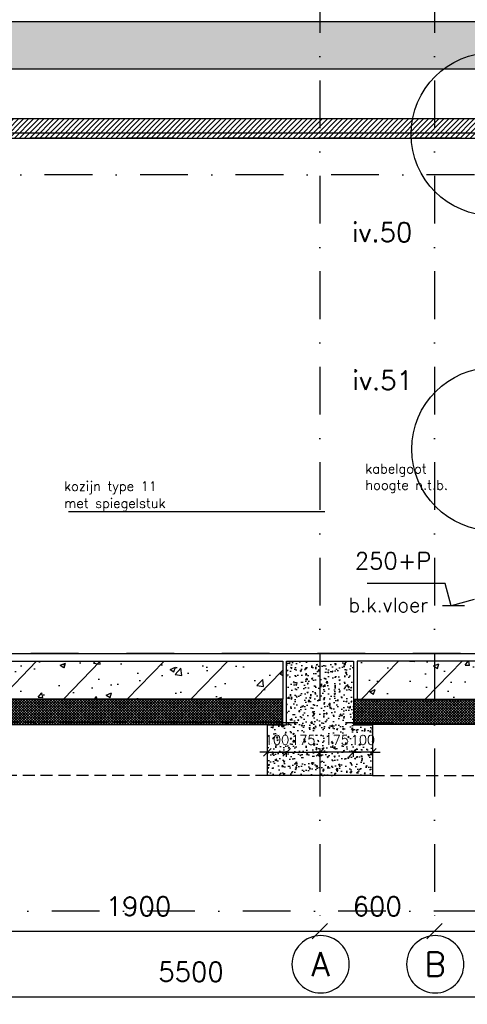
# Model space of a CAD drawing. Extents: x 98997 to 245130, y 18007 to 138999.
# Tile 15 of 58: x 108533 to 110876, y 90608 to 95766. Entities that reach past the tile are written whole.
import ezdxf
from ezdxf.enums import TextEntityAlignment as Align

# ---------------------------------------------------------------- set-up
doc = ezdxf.new("R2010")
doc.units = 0
doc.header["$LTSCALE"] = 20
doc.header["$MEASUREMENT"] = 0
doc.header["$PDSIZE"] = -1
for name, pattern in [('DASHDOT', [25, 12.5, -6.25, 0, -6.25]), ('DD1', [2.66667, 1.66667, -0.5, 0, -0.5]), ('HIDDEN2', [4.6875, 3.125, -1.5625])]:
    doc.linetypes.add(name, pattern=pattern)
doc.layers.get('0').update_dxf_attribs({"linetype": 'CONTINUOUS'})
doc.layers.get('DEFPOINTS').update_dxf_attribs({"linetype": 'CONTINUOUS'})
for name, color, linetype in [('_DETAILNUMMERS', 4, 'CONTINUOUS'), ('_DETAILNUMMERSTEKST', 4, 'CONTINUOUS'), ('A--01A1_ACEER', 1, 'CONTINUOUS'), ('A--A23--_F--3-', 9, 'CONTINUOUS'), ('A--L$7A3-_STRAMIEN', 3, 'CONTINUOUS'), ('A--L21--_F-23-', 4, 'CONTINUOUS'), ('A--L23--', 7, 'CONTINUOUS'), ('A--L23--_F--3-', 7, 'CONTINUOUS'), ('A--L28DC1_KONSTRUKTIES', 1, 'HIDDEN2'), ('A--L35-D2-_PLAFONDS', 2, 'CONTINUOUS'), ('A--L35D1_PLAFONDS', 1, 'CONTINUOUS'), ('A--M$1A-_F123-', 1, 'CONTINUOUS'), ('A--M01A1_MAATVOERING', 1, 'CONTINUOUS'), ('A--M01B1_HOOGTE_MAATV', 1, 'CONTINUOUS'), ('A--T$7A-_STRAMIEN', 2, 'CONTINUOUS'), ('A--T01A-25_TEKST', 2, 'CONTINUOUS'), ('A--T01B2_HOOGTE_MAATV', 2, 'CONTINUOUS'), ('A--T01B3_HOOGTE_MAATV', 3, 'CONTINUOUS'), ('STRAMIEN', 8, 'DD1')]:
    doc.layers.add(name, color=color, linetype=linetype)
doc.styles.add('ALFA-0_25', font='ROMANS')
doc.styles.add('HIEMSTRA', font='romans.shx')
doc.styles.add('HOOGTEXT', font='ROMANS.shx', dxfattribs={"height": 2.5})
doc.dimstyles.get("Standard").update_dxf_attribs({"dimscale": 40, "dimtxt": 2.5, "dimasz": 2, "dimexe": 0.3, "dimexo": 0.3, "dimgap": 2, "dimtad": 1, "dimdec": 0, "dimzin": 0, "dimdsep": 46, "dimtxsty": 'HIEMSTRA', "dimblk1": 'OBLIQUE', "dimblk2": 'OBLIQUE', "dimsah": 1, "dimcen": 0.09, "dimdle": 0.3, "dimclrd": 1, "dimclre": 1, "dimclrt": 3, "dimadec": 0, "dimazin": 0, "dimtfac": 1, "dimtdec": 4, "dimtix": 1, "dimtmove": 2, "dimatfit": 3, "dimldrblk": 'OBLIQUE', "dimfxl": 0, "dimtvp": 625, "dimtolj": 1, "dimtzin": 0, "dimarcsym": 0})

# ---------------------------------------------------------------- blocks, each defined once
blk = doc.blocks.new('_OBLIQUE')
at = {"color": 0, "linetype": 'ByBlock'}
blk.add_line((-0.5, -0.5), (0.5, 0.5), dxfattribs=at)
blk = doc.blocks.new('*D70')
at = {"color": 1, "linetype": 'ByBlock'}
for p, q in [((106679.7, 91109.5), (106679.7, 90635.6)), ((112179.7, 91109.5), (112179.7, 90635.6)), ((106667.7, 90647.6), (112191.7, 90647.6))]:
    blk.add_line(p, q, dxfattribs=at)
at = {"layer": 'DEFPOINTS', "color": 0, "linetype": 'ByBlock'}
for p in [(106679.7, 91121.5), (112179.7, 91121.5), (112179.7, 90647.6)]:
    blk.add_point(p, dxfattribs=at)
at = {"color": 1, "linetype": 'ByBlock', "xscale": 80, "yscale": 80, "zscale": 80, "rotation": 180}
blk.add_blockref('_OBLIQUE', (106679.7, 90647.6), dxfattribs=at)
at = {"color": 1, "linetype": 'ByBlock', "xscale": 80, "yscale": 80, "zscale": 80}
blk.add_blockref('_OBLIQUE', (112179.7, 90647.6), dxfattribs=at)
at = {"color": 3, "linetype": 'ByBlock', "insert": (109429.7, 90777.6), "char_height": 100, "attachment_point": 5, "style": 'HIEMSTRA'}
blk.add_mtext('\\A1;5500', dxfattribs=at)
blk = doc.blocks.new('*D73')
at = {"color": 1, "linetype": 'ByBlock'}
blk.add_line((108192.7, 90990.8), (110116.7, 90990.8), dxfattribs=at)
at = {"layer": 'DEFPOINTS', "color": 0, "linetype": 'ByBlock'}
for p in [(108204.7, 90990.8), (110104.7, 90990.8), (110104.7, 90990.8)]:
    blk.add_point(p, dxfattribs=at)
at = {"color": 1, "linetype": 'ByBlock', "xscale": 80, "yscale": 80, "zscale": 80, "rotation": 180}
blk.add_blockref('_OBLIQUE', (108204.7, 90990.8), dxfattribs=at)
at = {"color": 1, "linetype": 'ByBlock', "xscale": 80, "yscale": 80, "zscale": 80}
blk.add_blockref('_OBLIQUE', (110104.7, 90990.8), dxfattribs=at)
at = {"color": 3, "linetype": 'ByBlock', "insert": (109154.7, 91120.8), "char_height": 100, "attachment_point": 5, "style": 'HIEMSTRA'}
blk.add_mtext('\\A1;1900', dxfattribs=at)
blk = doc.blocks.new('*D74')
at = {"color": 1, "linetype": 'ByBlock'}
blk.add_line((110092.7, 90990.8), (110716.7, 90990.8), dxfattribs=at)
at = {"layer": 'DEFPOINTS', "color": 0, "linetype": 'ByBlock'}
for p in [(110104.7, 90990.8), (110704.7, 90990.8), (110704.7, 90990.8)]:
    blk.add_point(p, dxfattribs=at)
at = {"color": 1, "linetype": 'ByBlock', "xscale": 80, "yscale": 80, "zscale": 80, "rotation": 180}
blk.add_blockref('_OBLIQUE', (110104.7, 90990.8), dxfattribs=at)
at = {"color": 1, "linetype": 'ByBlock', "xscale": 80, "yscale": 80, "zscale": 80}
blk.add_blockref('_OBLIQUE', (110704.7, 90990.8), dxfattribs=at)
at = {"color": 3, "linetype": 'ByBlock', "insert": (110404.7, 91120.8), "char_height": 100, "attachment_point": 5, "style": 'HIEMSTRA'}
blk.add_mtext('\\A1;600', dxfattribs=at)
blk = doc.blocks.new('*D75')
at = {"color": 1, "linetype": 'ByBlock'}
blk.add_line((110692.7, 90990.8), (114727.7, 90990.8), dxfattribs=at)
at = {"layer": 'DEFPOINTS', "color": 0, "linetype": 'ByBlock'}
for p in [(110704.7, 90990.8), (114715.7, 90990.8), (114715.7, 90990.8)]:
    blk.add_point(p, dxfattribs=at)
at = {"color": 1, "linetype": 'ByBlock', "xscale": 80, "yscale": 80, "zscale": 80, "rotation": 180}
blk.add_blockref('_OBLIQUE', (110704.7, 90990.8), dxfattribs=at)
at = {"color": 1, "linetype": 'ByBlock', "xscale": 80, "yscale": 80, "zscale": 80}
blk.add_blockref('_OBLIQUE', (114715.7, 90990.8), dxfattribs=at)
at = {"color": 3, "linetype": 'ByBlock', "insert": (112710.2, 91120.8), "char_height": 100, "attachment_point": 5, "style": 'HIEMSTRA'}
blk.add_mtext('\\A1;4011', dxfattribs=at)
blk = doc.blocks.new('HOOGTEP')
at = {"layer": 'A--M01A1_MAATVOERING'}
for p, q in [((0, 0), (0.62, 2.33)), ((0.62, 2.33), (8.79, 2.33)), ((-2.41, 0.65), (0, 0))]:
    blk.add_line(p, q, dxfattribs=at)
at = {"layer": 'A--M01B1_HOOGTE_MAATV'}
blk.add_line((-1.38, 0), (0.91, 0), dxfattribs=at)
at = {"layer": 'A--T01B2_HOOGTE_MAATV', "style": 'HOOGTEXT', "flags": 4}
blk.add_attdef('TEKST', (1.84, -0.67), '', height=1.5, dxfattribs=at)
at = {"layer": 'A--T01B3_HOOGTE_MAATV', "style": 'HOOGTEXT', "flags": 4}
blk.add_attdef('HOOGTE', (1.67, 3.82), '', height=1.75, dxfattribs=at)
blk = doc.blocks.new('*U374')
at = {"layer": 'A--L23--_F--3-', "color": 2, "linetype": 'Continuous'}
blk.add_lwpolyline([(0, 0), (0, 20), (6305, 20), (6305, 0)], dxfattribs=at)
blk = doc.blocks.new('*D197')
at = {"color": 1, "linetype": 'ByBlock'}
for p, q in [((109829.7, 91927.8), (109789.7, 91927.8)), ((109829.7, 91932.1), (109829.7, 91933.8)), ((109829.7, 91927.8), (109929.7, 91927.8)), ((109929.7, 91932.1), (109929.7, 91933.8)), ((109929.7, 91927.8), (109969.7, 91927.8))]:
    blk.add_line(p, q, dxfattribs=at)
at = {"layer": 'DEFPOINTS', "color": 0, "linetype": 'ByBlock'}
for p in [(109829.7, 91926.1), (109929.7, 91927.8), (109929.7, 91926.1)]:
    blk.add_point(p, dxfattribs=at)
at = {"color": 1, "linetype": 'ByBlock', "xscale": 40, "yscale": 40, "zscale": 40}
blk.add_blockref('_OBLIQUE', (109829.7, 91927.8), dxfattribs=at)
at = {"color": 1, "linetype": 'ByBlock', "xscale": 40, "yscale": 40, "zscale": 40, "rotation": 180}
blk.add_blockref('_OBLIQUE', (109929.7, 91927.8), dxfattribs=at)
at = {"color": 2, "linetype": 'ByBlock', "insert": (109879.7, 91992.8), "char_height": 50, "attachment_point": 5, "style": 'HIEMSTRA'}
blk.add_mtext('\\A1;100', dxfattribs=at)
blk = doc.blocks.new('*D198')
at = {"color": 1, "linetype": 'ByBlock'}
for p, q in [((109929.7, 91927.8), (109889.7, 91927.8)), ((109929.7, 91904.4), (109929.7, 91933.8)), ((109929.7, 91927.8), (110104.7, 91927.8)), ((110104.7, 91904.4), (110104.7, 91933.8)), ((110104.7, 91927.8), (110144.7, 91927.8))]:
    blk.add_line(p, q, dxfattribs=at)
at = {"layer": 'DEFPOINTS', "color": 0, "linetype": 'ByBlock'}
for p in [(110104.7, 91927.8), (109929.7, 91898.4), (110104.7, 91898.4)]:
    blk.add_point(p, dxfattribs=at)
at = {"color": 1, "linetype": 'ByBlock', "xscale": 40, "yscale": 40, "zscale": 40}
blk.add_blockref('_OBLIQUE', (109929.7, 91927.8), dxfattribs=at)
at = {"color": 1, "linetype": 'ByBlock', "xscale": 40, "yscale": 40, "zscale": 40, "rotation": 180}
blk.add_blockref('_OBLIQUE', (110104.7, 91927.8), dxfattribs=at)
at = {"color": 2, "linetype": 'ByBlock', "insert": (110017.2, 91992.8), "char_height": 50, "attachment_point": 5, "style": 'HIEMSTRA'}
blk.add_mtext('\\A1;175', dxfattribs=at)
blk = doc.blocks.new('*D199')
at = {"color": 1, "linetype": 'ByBlock'}
for p, q in [((110279.7, 91927.8), (110239.7, 91927.8)), ((110279.7, 91932.1), (110279.7, 91933.8)), ((110379.7, 91927.8), (110279.7, 91927.8)), ((110379.7, 91932.1), (110379.7, 91933.8)), ((110379.7, 91927.8), (110419.7, 91927.8))]:
    blk.add_line(p, q, dxfattribs=at)
at = {"layer": 'DEFPOINTS', "color": 0, "linetype": 'ByBlock'}
for p in [(110279.7, 91927.8), (110279.7, 91926.1), (110379.7, 91926.1)]:
    blk.add_point(p, dxfattribs=at)
at = {"color": 1, "linetype": 'ByBlock', "xscale": 40, "yscale": 40, "zscale": 40}
blk.add_blockref('_OBLIQUE', (110279.7, 91927.8), dxfattribs=at)
at = {"color": 1, "linetype": 'ByBlock', "xscale": 40, "yscale": 40, "zscale": 40, "rotation": 180}
blk.add_blockref('_OBLIQUE', (110379.7, 91927.8), dxfattribs=at)
at = {"color": 2, "linetype": 'ByBlock', "insert": (110329.7, 91992.8), "char_height": 50, "attachment_point": 5, "style": 'HIEMSTRA'}
blk.add_mtext('\\A1;100', dxfattribs=at)
blk = doc.blocks.new('*D200')
at = {"color": 1, "linetype": 'ByBlock'}
for p, q in [((110104.7, 91927.8), (110064.7, 91927.8)), ((110104.7, 91904.4), (110104.7, 91933.8)), ((110279.7, 91927.8), (110104.7, 91927.8)), ((110279.7, 91904.4), (110279.7, 91933.8)), ((110279.7, 91927.8), (110319.7, 91927.8))]:
    blk.add_line(p, q, dxfattribs=at)
at = {"layer": 'DEFPOINTS', "color": 0, "linetype": 'ByBlock'}
for p in [(110104.7, 91927.8), (110104.7, 91898.4), (110279.7, 91898.4)]:
    blk.add_point(p, dxfattribs=at)
at = {"color": 1, "linetype": 'ByBlock', "xscale": 40, "yscale": 40, "zscale": 40}
blk.add_blockref('_OBLIQUE', (110104.7, 91927.8), dxfattribs=at)
at = {"color": 1, "linetype": 'ByBlock', "xscale": 40, "yscale": 40, "zscale": 40, "rotation": 180}
blk.add_blockref('_OBLIQUE', (110279.7, 91927.8), dxfattribs=at)
at = {"color": 2, "linetype": 'ByBlock', "insert": (110192.2, 91992.8), "char_height": 50, "attachment_point": 5, "style": 'HIEMSTRA'}
blk.add_mtext('\\A1;175', dxfattribs=at)

msp = doc.modelspace()

# ---------------------------------------------------------------- hatches: boundary and pattern name
at = {"layer": 'A--01A1_ACEER', "linetype": 'Continuous'}
h = msp.add_hatch(dxfattribs=at)
h.set_pattern_fill('ANSI31', color=256, scale=150, style=0)
h.set_pattern_definition([(45, (-53792.324, 200), (-13.2582521, 13.2582521), [])])
h.paths.add_polyline_path([(105036.9, 95145.9), (110959.7, 95145.9), (110959.7, 95245.9), (105036.9, 95245.9)])
at = {"layer": 'A--A23--_F--3-'}
h = msp.add_hatch(dxfattribs=at)
h.set_pattern_fill('ALFABET', color=256, scale=20, angle=1, style=0, pattern_type=2)
h.set_pattern_definition([(134, (187092.35, 1e-11), (86.32078, 83.359), []), (129, (187092.35, 1e-11), (-143.64922, -10.04493), [15, -165]), (184, (187092.35, 1e-11), (30.37155, 149.9312), [12, -132]), (78.5486, (187080.38, -0.84), (-113.27778, 139.88618), [12.74804, -140.22842]), (132.8158, (187093.05, 40), (-213.99344, -29.37358), [22.5, -247.5]), (82.3644, (187075.22, 37.55), (-183.50393, 198.05632), [19.12206, -210.3426]), (187.8158, (187093.05, 40), (-183.50378, 198.05647), [18, -198]), (158, (187072.88, 30.34), (-120.76856, -78.42802), [15, -165]), (213, (187072.88, 30.34), (-46.12453, 145.8572), [12, -132]), (107.5486, (187062.82, 23.81), (-166.89315, 67.42906), [12.74804, -140.22842]), (141.5, (187092.353, 1e-11), (-1.26964, 66.611074), [0, -130.4, 0, -134, 0, -132.5]), (171.5, (187092.35, 1e-11), (-51.229207, 79.788568), [0, -76.4, 0, -127.4, 0, -50.5]), (211.5, (187136.947, -0.78), (-106.826954, -2.64699), [0, -50, 0, -156, 0, -207]), (221.5, (187156.94, -1.13), (-116.270055, 22.05355), [0, -65, 0, -103.6, 0, -147]), (221.5, (187156.94, -1.13), (-116.270055, 22.05355), [0, -65, 0, -103.6, 0, -147])])
h.paths.add_polyline_path([(117441.2, 95505.9), (104554.7, 95505.9), (104554.7, 95755.9), (117441.2, 95755.9)])
h = msp.add_hatch(dxfattribs=at)
h.set_pattern_fill('ALFABET', color=256, scale=40, angle=1, style=0, pattern_type=2)
h.set_pattern_definition([(46, (-48009.54, 1e-11), (-172.64155, 166.718), []), (51, (-48009.54, 1e-11), (287.29845, -20.08986), [30, -330]), (356, (-48009.54, 1e-11), (-60.7431, 299.8624), [24, -264]), (101.4514, (-47985.6, -1.67), (226.55556, 279.77237), [25.49608, -280.45684]), (47.1842, (-48010.94, 80), (427.9869, -58.74715), [45, -495]), (97.6356, (-47975.27, 75.1), (367.0079, 396.11265), [38.2441, -420.6852]), (352.1842, (-48010.94, 80), (367.0076, 396.1129), [36, -396]), (22, (-47970.6, 60.7), (241.53712, -156.85604), [30, -330]), (327, (-47970.6, 60.7), (92.24906, 291.7144), [24, -264]), (72.4514, (-47950.46, 47.62), (333.7863, 134.8581), [25.49608, -280.45684]), (38.5, (-48009.54, 1e-11), (2.53928, 133.22215), [0, -260.8, 0, -268, 0, -265]), (8.5, (-48009.54, 1e-11), (102.45841, 159.57714), [0, -152.8, 0, -254.8, 0, -101]), (328.5, (-48098.73, -1.56), (213.65391, -5.29398), [0, -100, 0, -312, 0, -414]), (318.5, (-48138.72, -2.25), (232.54011, 44.1071), [0, -130, 0, -207.2, 0, -294]), (318.5, (-48138.72, -2.25), (232.54011, 44.1071), [0, -130, 0, -207.2, 0, -294])])
h.paths.add_polyline_path([(109909.7, 92205.9), (104724.7, 92205.9), (104724.7, 92405.9), (109909.7, 92405.9)])
h = msp.add_hatch(dxfattribs=at)
h.set_pattern_fill('AR-CONC', color=256, scale=10, style=0, pattern_type=2)
h.set_pattern_definition([(50, (-62844.54, 30), (71.726018, -6.275213), [7.5, -82.5]), (355, (-62844.54, 30), (-13.875133, 75.219213), [6, -66]), (100.4514, (-62838.56, 29.48), (57.850938, 68.943954), [6.37402, -70.11421]), (46.1842, (-62844.54, 50), (106.724105, -16.5519), [11.25, -123.75]), (96.6356, (-62835.65, 48.62), (93.46627, 97.411787), [9.56103, -105.1713]), (351.1842, (-62844.54, 50), (93.466195, 97.41186), [9, -99]), (21, (-62834.54, 45), (59.690705, -40.261889), [7.5, -82.5]), (326, (-62834.54, 45), (24.331533, 72.515005), [6, -66]), (71.4514, (-62829.565, 41.645), (84.022263, 32.25305), [6.37402, -70.11421]), (37.5, (-62844.54, 30), (1.2159855, 33.2893854), [0, -65.2, 0, -67, 0, -66.25]), (7.5, (-62844.54, 30), (26.306954, 39.441171), [0, -38.2, 0, -63.7, 0, -25.25]), (327.5, (-62866.84, 30), (53.3822436, -2.255487), [0, -25, 0, -78, 0, -103.5]), (317.5, (-62876.84, 30), (58.318617, 10.010498), [0, -32.5, 0, -51.8, 0, -73.5])])
h.paths.add_polyline_path([(109929.7, 92405.9), (110279.7, 92405.9), (110279.7, 92070.9), (110379.7, 92070.9), (110379.7, 91805.9), (109829.7, 91805.9), (109829.7, 92070.9), (109929.7, 92070.9)])
h = msp.add_hatch(dxfattribs=at)
h.set_pattern_fill('ALFABET', color=256, scale=40, angle=1, style=0, pattern_type=2)
h.set_pattern_definition([(46, (89891.56, 93851.48), (-172.6416, 166.718), []), (51, (89891.56, 93851.48), (287.2984, -20.0899), [30, -330]), (356, (89891.56, 93851.48), (-60.743, 299.8624), [24, -264]), (101.4514, (89915.5, 93849.8), (226.5556, 279.7724), [25.496, -280.457]), (47.1842, (89890.16, 93931.46), (427.987, -58.747), [45, -495]), (97.6356, (89925.83, 93926.57), (367.008, 396.113), [38.244, -420.685]), (352.1842, (89890.16, 93931.46), (367.0076, 396.113), [36, -396]), (22, (89930.5, 93912.17), (241.5371, -156.856), [30, -330]), (327, (89930.5, 93912.17), (92.249, 291.7144), [24, -264]), (72.4514, (89950.63, 93899.1), (333.7863, 134.858), [25.496, -280.457]), (38.5, (89891.56, 93851.48), (2.5393, 133.22215), [0, -260.8, 0, -268, 0, -265]), (8.5, (89891.56, 93851.48), (102.4584, 159.5771), [0, -152.8, 0, -254.8, 0, -101]), (328.5, (89802.37, 93849.92), (213.6539, -5.294), [0, -100, 0, -312, 0, -414]), (318.5, (89762.38, 93849.22), (232.5401, 44.1071), [0, -130, 0, -207.2, 0, -294]), (318.5, (89762.38, 93849.22), (232.5401, 44.1071), [0, -130, 0, -207.2, 0, -294])])
h.paths.add_polyline_path([(110299.7, 92205.9), (113654.7, 92205.9), (113654.7, 92405.9), (110299.7, 92405.9)])
h = msp.add_hatch(dxfattribs=at)
h.set_pattern_fill('ALFAKRS', color=256, scale=10, style=0, pattern_type=2)
h.set_pattern_definition([(135, (185142.353, 1e-11), (7.0710678, 7.0710678), []), (45, (185142.353, 1e-11), (7.0710678, -7.0710678), [])])
h.paths.add_polyline_path([(107904.7, 92073.9), (109909.7, 92073.9), (109909.7, 92205.9), (104724.7, 92205.9), (104724.7, 92085.9), (104804.7, 92085.9), (104804.7, 92073.9)])
h = msp.add_hatch(dxfattribs=at)
h.set_pattern_fill('ALFAKRS', color=256, scale=10, style=0, pattern_type=2)
h.set_pattern_definition([(45, (43419.315, 24.477), (-7.0710678, 7.0710678), []), (135, (43419.315, 24.477), (-7.0710678, -7.0710678), [])])
h.paths.add_polyline_path([(113654.7, 92073.9), (110284.7, 92073.9), (110284.7, 92205.9), (113654.7, 92205.9), (113654.7, 92085.9)])

# ---------------------------------------------------------------- linework, layer by layer
msp.add_line((109767.5, 92445.9), (110601.9, 92445.9))
at = {"layer": '_DETAILNUMMERS'}
for centre in [(111009.9, 95166.3), (111012.9, 93516.2)]:
    msp.add_circle(centre, 427.3, dxfattribs=at)
at = {"layer": 'A--L$7A3-_STRAMIEN', "linetype": 'Continuous', "extrusion": (0, 0, -1)}
for centre in [(110108.2, 90817.4), (110708.2, 90817.4)]:
    msp.add_ellipse(centre, major_axis=(-106.1, 106.1), ratio=1, dxfattribs=at)
at = {"layer": 'A--L21--_F-23-', "linetype": 'Continuous'}
for points in [[(117441.2, 95505.9), (104554.7, 95505.9), (104554.7, 95755.9), (117441.2, 95755.9)], [(109909.7, 92205.9), (104724.7, 92205.9), (104724.7, 92405.9), (109909.7, 92405.9)], [(109929.7, 92405.9), (110279.7, 92405.9), (110279.7, 92070.9), (110379.7, 92070.9), (110379.7, 91805.9), (109829.7, 91805.9), (109829.7, 92070.9), (109929.7, 92070.9), (109929.7, 92405.9)], [(110299.7, 92205.9), (113654.7, 92205.9), (113654.7, 92405.9), (110299.7, 92405.9)]]:
    msp.add_lwpolyline(points, close=True, dxfattribs=at)
at = {"layer": 'A--L23--'}
for points in [[(107904.7, 92073.9), (109909.7, 92073.9), (109909.7, 92205.9), (104724.7, 92205.9), (104724.7, 92085.9), (104804.7, 92085.9), (104804.7, 92073.9)], [(113654.7, 92073.9), (110284.7, 92073.9), (110284.7, 92205.9), (113654.7, 92205.9), (113654.7, 92085.9), (113654.7, 92085.9), (113654.7, 92073.9)]]:
    msp.add_lwpolyline(points, close=True, dxfattribs=at)
at = {"layer": 'A--L28DC1_KONSTRUKTIES'}
for p, q in [((104804.7, 92085.9), (109907.7, 92085.9)), ((109829.7, 91805.9), (105029.7, 91805.9)), ((110379.7, 91805.9), (113574.7, 91805.9))]:
    msp.add_line(p, q, dxfattribs=at)
at = {"layer": 'A--L35-D2-_PLAFONDS'}
msp.add_lwpolyline([(110924.5, 95170.9), (105036.9, 95170.9), (105036.9, 95145.9), (110924.5, 95145.9)], dxfattribs=at)
at = {"layer": 'A--L35D1_PLAFONDS', "linetype": 'Continuous'}
msp.add_lwpolyline([(105036.9, 95145.9), (110959.7, 95145.9), (110959.7, 95245.9), (105036.9, 95245.9)], close=True, dxfattribs=at)
at = {"layer": 'A--T01A-25_TEKST'}
msp.add_line((108788.1, 93189.2), (110130.4, 93189.2), dxfattribs=at)
at = {"layer": 'STRAMIEN', "linetype": 'DASHDOT'}
for p, q in [((110104.7, 109950.7), (110104.7, 90967.4)), ((110704.7, 109950.7), (110704.7, 90967.4)), ((133345.8, 95145.9), (99689.2, 95145.9)), ((112913.8, 94952.5), (102114.2, 94952.5)), ((133345.8, 92445.9), (99689.2, 92445.9)), ((110488.8, 92081.6), (99354.5, 92081.6)), ((133455.1, 91095.9), (99861.1, 91095.9))]:
    msp.add_line(p, q, dxfattribs=at)

# ---------------------------------------------------------------- block references
at = {"color": 3}
ref = msp.add_blockref('HOOGTEP', (110791.9, 92695.9), dxfattribs=dict(at, xscale=-50, yscale=50, zscale=50))
ref.add_attrib('TEKST', 'b.k.vloer', (110253.5, 92662.3), dxfattribs={"layer": 'A--T01B2_HOOGTE_MAATV', "height": 75, "style": 'HOOGTEXT', "flags": 4})
ref.add_attrib('HOOGTE', '250+P', (110287.4, 92886.9), dxfattribs={"layer": 'A--T01B3_HOOGTE_MAATV', "height": 87.5, "style": 'HOOGTEXT', "flags": 4})
at = {"layer": 'A--L23--'}
msp.add_blockref('*U374', (104654.7, 92425.9), dxfattribs=at)

# ---------------------------------------------------------------- texts
at = {"layer": '_DETAILNUMMERSTEKST', "style": 'HIEMSTRA'}
for s, p in [('iv.50', (110271.3, 94602.5)), ('iv.51', (110274.3, 93826.4))]:
    msp.add_text(s, height=100, dxfattribs=at).set_placement(p)
at = {"layer": 'A--T$7A-_STRAMIEN', "style": 'ALFA-0_25'}
for s, p in [('A', (110108.2, 90817.4)), ('B', (110708.2, 90817.4))]:
    msp.add_text(s, height=125, dxfattribs=at).set_placement(p, align=Align.MIDDLE_CENTER)
at = {"layer": 'A--T01A-25_TEKST', "style": 'HIEMSTRA'}
for s, p in [('kabelgoot', (110342.4, 93388.9)), ('kozijn type 11', (108764.9, 93297)), ('hoogte n.t.b.', (110342.4, 93303.5)), ('met spiegelstuk', (108764.9, 93207.8))]:
    msp.add_text(s, height=50, dxfattribs=at).set_placement(p)

# ---------------------------------------------------------------- dimensions: what is measured, and where the dimension line sits
at = {"layer": 'A--M$1A-_F123-'}
for base, p1, p2, override, picture, middle in [((109929.7, 91927.8), (109829.7, 91926.1), (109929.7, 91926.1), {"dimscale": 20, "dimclrt": 2}, '*D197', (109879.7, 91992.8)), ((110104.7, 91927.8), (109929.7, 91898.4), (110104.7, 91898.4), {"dimscale": 20, "dimclrt": 2}, '*D198', (110017.2, 91992.8)), ((110104.7, 91927.8), (110279.7, 91898.4), (110104.7, 91898.4), {"dimscale": 20, "dimclrt": 2}, '*D200', (110192.2, 91992.8)), ((110279.7, 91927.8), (110379.7, 91926.1), (110279.7, 91926.1), {"dimscale": 20, "dimclrt": 2}, '*D199', (110329.7, 91992.8)), ((110104.7, 90990.8), (108204.7, 90990.8), (110104.7, 90990.8), {"dimscale": 40, "dimclrt": 3}, '*D73', (109154.7, 91120.8)), ((110704.7, 90990.8), (110104.7, 90990.8), (110704.7, 90990.8), {"dimscale": 40, "dimclrt": 3}, '*D74', (110404.7, 91120.8)), ((114715.7, 90990.8), (110704.7, 90990.8), (114715.7, 90990.8), {"dimscale": 40, "dimclrt": 3}, '*D75', (112710.2, 91120.8)), ((112179.7, 90647.6), (106679.7, 91121.5), (112179.7, 91121.5), {"dimscale": 40, "dimclrt": 3}, '*D70', (109429.7, 90777.6))]:
    dim = msp.add_linear_dim(base=base, p1=p1, p2=p2, dimstyle='Standard', override=override, dxfattribs=at)
    dim.commit()
    dim.dimension.update_dxf_attribs({"geometry": picture, "text_midpoint": middle})

doc.saveas('drawing.dxf')
